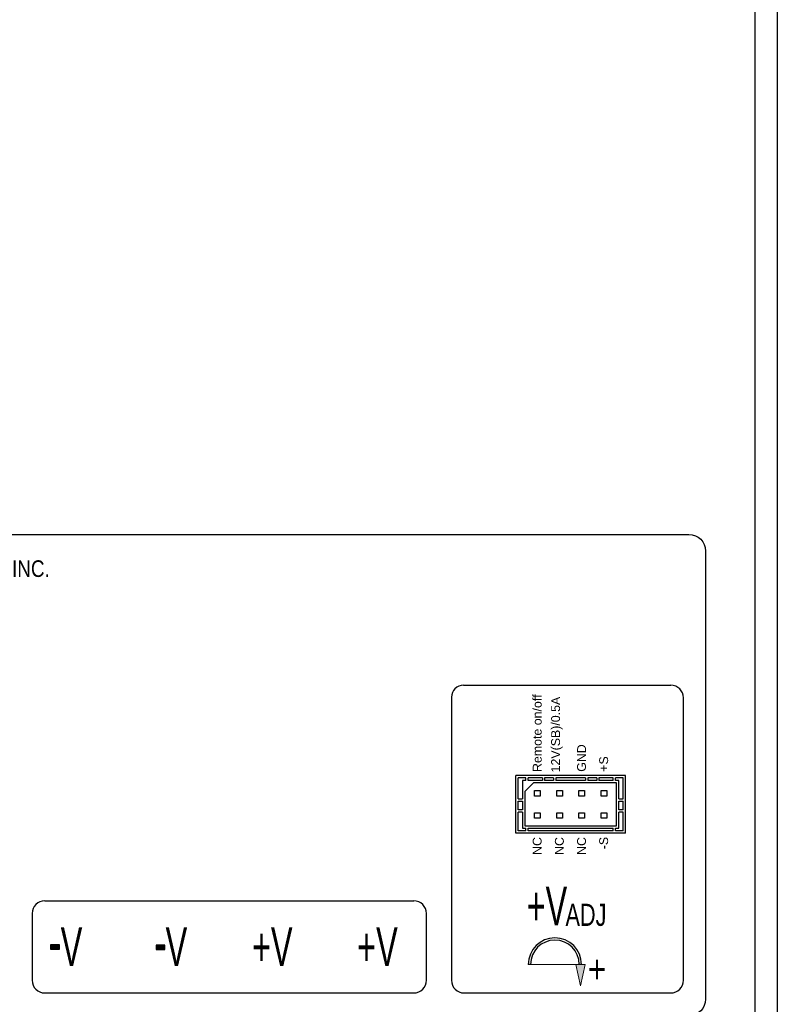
# Model space of a CAD drawing. Extents: x 0 to 6318, y 0 to 595.
# Tile 4 of 11: x 106 to 243, y 141 to 319. Entities that reach past the tile are written whole.
import ezdxf

# ---------------------------------------------------------------- set-up
doc = ezdxf.new("R2010")
doc.units = 0
doc.header["$MEASUREMENT"] = 0
doc.layers.add('Line', color=7, linetype='Continuous')

# ---------------------------------------------------------------- blocks, each defined once
blk = doc.blocks.new('block 5')
at = {"color": 7, "lineweight": 25, "true_color": 0xffffff}
blk.add_open_spline([(230.28, 142.28), (230.28, 142.28), (230.28, 223.33), (230.28, 223.33), (230.28, 224.99), (228.93, 226.34), (227.27, 226.34), (227.27, 226.34), (42.97, 226.34), (42.97, 226.34), (41.31, 226.34), (39.97, 224.99), (39.97, 223.33), (39.97, 223.33), (39.97, 142.28), (39.97, 142.28), (39.97, 140.62), (41.31, 139.28), (42.97, 139.28), (42.97, 139.28), (227.27, 139.28), (227.27, 139.28), (228.93, 139.28), (230.28, 140.62), (230.28, 142.28)], degree=3, knots=[0, 0, 0, 0, 1, 1, 1, 2, 2, 2, 3, 3, 3, 4, 4, 4, 5, 5, 5, 6, 6, 6, 7, 7, 7, 8, 8, 8, 8], dxfattribs=at)
blk = doc.blocks.new('block 26')
at = {"color": 7, "lineweight": 25, "true_color": 0xffffff}
blk.add_lwpolyline([(110.83, 160.06), (177.52, 160.06)], dxfattribs=at)
blk = doc.blocks.new('block 30')
at = {"color": 7, "lineweight": 25, "true_color": 0xffffff}
blk.add_lwpolyline([(110.83, 143.38), (177.52, 143.38)], dxfattribs=at)
blk = doc.blocks.new('block 33')
at = {"color": 7, "lineweight": 25, "true_color": 0xffffff}
blk.add_lwpolyline([(108.52, 157.75), (108.52, 145.68)], dxfattribs=at)
blk = doc.blocks.new('block 34')
at = {"color": 7, "lineweight": 25, "true_color": 0xffffff}
blk.add_open_spline([(108.52, 145.68), (108.52, 144.41), (109.55, 143.38), (110.83, 143.38)], degree=3, dxfattribs=at)
blk = doc.blocks.new('block 35')
at = {"color": 7, "lineweight": 25, "true_color": 0xffffff}
blk.add_open_spline([(110.83, 160.06), (109.55, 160.06), (108.52, 159.03), (108.52, 157.75)], degree=3, dxfattribs=at)
blk = doc.blocks.new('block 36')
at = {"color": 7, "lineweight": 25, "true_color": 0xffffff}
blk.add_lwpolyline([(184.33, 196.86), (184.33, 145.68)], dxfattribs=at)
blk = doc.blocks.new('block 37')
at = {"color": 7, "lineweight": 25, "true_color": 0xffffff}
blk.add_open_spline([(177.52, 143.38), (178.79, 143.38), (179.82, 144.41), (179.82, 145.68)], degree=3, dxfattribs=at)
blk = doc.blocks.new('block 38')
at = {"color": 7, "lineweight": 25, "true_color": 0xffffff}
blk.add_open_spline([(179.82, 157.75), (179.82, 159.03), (178.79, 160.06), (177.52, 160.06)], degree=3, dxfattribs=at)
blk = doc.blocks.new('block 39')
at = {"color": 7, "lineweight": 25, "true_color": 0xffffff}
blk.add_lwpolyline([(186.63, 143.38), (223.99, 143.38)], dxfattribs=at)
blk = doc.blocks.new('block 40')
at = {"color": 7, "lineweight": 25, "true_color": 0xffffff}
blk.add_lwpolyline([(186.53, 199.06), (223.99, 199.06)], dxfattribs=at)
blk = doc.blocks.new('block 41')
at = {"color": 7, "lineweight": 25, "true_color": 0xffffff}
blk.add_open_spline([(186.53, 199.06), (185.32, 199.06), (184.33, 198.07), (184.33, 196.86)], degree=3, dxfattribs=at)
blk = doc.blocks.new('block 42')
at = {"color": 7, "lineweight": 25, "true_color": 0xffffff}
blk.add_open_spline([(184.33, 145.68), (184.33, 144.41), (185.36, 143.38), (186.63, 143.38)], degree=3, dxfattribs=at)
blk = doc.blocks.new('block 43')
at = {"color": 7, "lineweight": 25, "true_color": 0xffffff}
blk.add_open_spline([(226.29, 196.76), (226.29, 198.03), (225.26, 199.06), (223.99, 199.06)], degree=3, dxfattribs=at)
blk = doc.blocks.new('block 44')
at = {"color": 7, "lineweight": 25, "true_color": 0xffffff}
blk.add_open_spline([(223.99, 143.38), (225.26, 143.38), (226.29, 144.41), (226.29, 145.68)], degree=3, dxfattribs=at)
blk = doc.blocks.new('block 45')
at = {"color": 7, "true_color": 0xffffff, "insert": (148.26, 148.24), "char_height": 7.0098, "attachment_point": 7}
blk.add_mtext('\\fArial|b0|i0|c0|p34;\\W0.6;+V', dxfattribs=at)
blk = doc.blocks.new('block 46')
at = {"color": 7, "true_color": 0xffffff, "insert": (167.28, 148.24), "char_height": 7.0098, "attachment_point": 7}
blk.add_mtext('\\fArial|b0|i0|c0|p34;\\W0.6;+V', dxfattribs=at)
blk = doc.blocks.new('block 47')
at = {"color": 7, "true_color": 0xffffff, "insert": (132.65, 148.24), "char_height": 7.0098, "attachment_point": 7}
blk.add_mtext('\\fArial|b0|i0|c0|p34;\\W0.6;V', dxfattribs=at)
blk = doc.blocks.new('block 48')
at = {"color": 7, "true_color": 0xffffff, "insert": (113.68, 148.24), "char_height": 7.0098, "attachment_point": 7}
blk.add_mtext('\\fArial|b0|i0|c0|p34;\\W0.6;V', dxfattribs=at)
blk = doc.blocks.new('block 49')
at = {"true_color": 0xffffff}
blk.add_hatch(color=7, dxfattribs=at).paths.add_polyline_path([(132.53, 152.04), (130.92, 152.04), (130.92, 151.24), (132.53, 151.24)])
at = {"lineweight": 0}
blk.add_lwpolyline([(132.53, 152.04), (130.92, 152.04), (130.92, 151.24), (132.53, 151.24), (132.53, 152.04), (132.53, 152.04)], dxfattribs=at)
blk = doc.blocks.new('block 50')
at = {"color": 7, "lineweight": 25, "true_color": 0xffffff}
blk.add_lwpolyline([(130.92, 151.24), (132.53, 151.24)], dxfattribs=at)
blk = doc.blocks.new('block 51')
at = {"color": 7, "lineweight": 25, "true_color": 0xffffff}
blk.add_lwpolyline([(132.53, 151.24), (132.53, 152.04)], dxfattribs=at)
blk = doc.blocks.new('block 52')
at = {"color": 7, "lineweight": 25, "true_color": 0xffffff}
blk.add_lwpolyline([(132.53, 152.04), (130.92, 152.04)], dxfattribs=at)
blk = doc.blocks.new('block 53')
at = {"color": 7, "lineweight": 25, "true_color": 0xffffff}
blk.add_lwpolyline([(130.92, 152.04), (130.92, 151.24)], dxfattribs=at)
blk = doc.blocks.new('block 54')
at = {"true_color": 0xffffff}
blk.add_hatch(color=7, dxfattribs=at).paths.add_polyline_path([(111.84, 151.29), (113.44, 151.29), (113.44, 152.09), (111.84, 152.09)])
at = {"lineweight": 0}
blk.add_lwpolyline([(111.84, 151.29), (113.44, 151.29), (113.44, 152.09), (111.84, 152.09), (111.84, 151.29), (111.84, 151.29)], dxfattribs=at)
blk = doc.blocks.new('block 55')
at = {"color": 7, "lineweight": 25, "true_color": 0xffffff}
blk.add_lwpolyline([(111.84, 151.29), (113.44, 151.29)], dxfattribs=at)
blk = doc.blocks.new('block 56')
at = {"color": 7, "lineweight": 25, "true_color": 0xffffff}
blk.add_lwpolyline([(113.44, 151.29), (113.44, 152.09)], dxfattribs=at)
blk = doc.blocks.new('block 57')
at = {"color": 7, "lineweight": 25, "true_color": 0xffffff}
blk.add_lwpolyline([(113.44, 152.09), (111.84, 152.09)], dxfattribs=at)
blk = doc.blocks.new('block 58')
at = {"color": 7, "lineweight": 25, "true_color": 0xffffff}
blk.add_lwpolyline([(111.84, 152.09), (111.84, 151.29)], dxfattribs=at)
blk = doc.blocks.new('block 59')
at = {"color": 7, "true_color": 0xffffff, "insert": (197.92, 155.63), "char_height": 7.0098, "attachment_point": 7}
blk.add_mtext('\\fArial|b0|i0|c0|p34;\\W0.6;+V', dxfattribs=at)
blk = doc.blocks.new('block 60')
at = {"color": 7, "true_color": 0xffffff, "insert": (204.96, 155.46), "char_height": 4.0056, "attachment_point": 7}
blk.add_mtext('\\fArial|b0|i0|c0|p34;\\W0.7;ADJ', dxfattribs=at)
blk = doc.blocks.new('block 61')
at = {"true_color": 0xffffff}
h = blk.add_hatch(color=7, dxfattribs=at)
h.dxf.hatch_style = 2
h.paths.add_polyline_path([(208.49, 148.54), (206.8, 148.54), (207.65, 144.67)])
at = {"lineweight": 0}
blk.add_lwpolyline([(208.49, 148.54), (206.8, 148.54), (207.65, 144.67), (208.49, 148.54)], dxfattribs=at)
blk = doc.blocks.new('block 62')
at = {"lineweight": 0}
blk.add_lwpolyline([(198.23, 148.54), (198.63, 148.54), (207.44, 148.54), (207.85, 148.54), (198.23, 148.54)], dxfattribs=at)
blk = doc.blocks.new('block 63')
at = {"color": 7, "lineweight": 25, "true_color": 0xffffff}
blk.add_open_spline([(207.85, 148.54), (207.85, 151.19), (205.69, 153.35), (203.04, 153.35), (200.38, 153.35), (198.23, 151.19), (198.23, 148.54)], degree=3, knots=[0, 0, 0, 0, 1, 1, 1, 2, 2, 2, 2], dxfattribs=at)
blk = doc.blocks.new('block 64')
at = {"color": 7, "lineweight": 25, "true_color": 0xffffff}
blk.add_open_spline([(207.44, 148.54), (207.44, 150.97), (205.47, 152.94), (203.04, 152.94), (200.6, 152.94), (198.63, 150.97), (198.63, 148.54)], degree=3, knots=[0, 0, 0, 0, 1, 1, 1, 2, 2, 2, 2], dxfattribs=at)
blk = doc.blocks.new('block 65')
at = {"color": 7, "true_color": 0xffffff, "insert": (208.97, 145.19), "char_height": 5.0376, "attachment_point": 7}
blk.add_mtext('\\fArial Narrow|b0|i0|c0|p34;\\W1;+', dxfattribs=at)
blk = doc.blocks.new('block 66')
at = {"color": 7, "lineweight": 25, "true_color": 0xffffff}
blk.add_lwpolyline([(198.63, 148.54), (198.23, 148.54)], dxfattribs=at)
blk = doc.blocks.new('block 67')
at = {"color": 7, "lineweight": 25, "true_color": 0xffffff}
blk.add_lwpolyline([(207.85, 148.54), (207.44, 148.54)], dxfattribs=at)
blk = doc.blocks.new('block 72')
at = {"color": 7, "true_color": 0xffffff, "insert": (64.85, 218.08), "char_height": 3.0042, "attachment_point": 7}
blk.add_mtext('\\fMyriad Pro|b0|i0|c0|p34;\\W0.85;DELTA  ELECTRONICS,  INC.', dxfattribs=at)
blk = doc.blocks.new('block 74')
at = {"color": 7, "lineweight": 25, "true_color": 0xffffff}
blk.add_lwpolyline([(179.82, 145.68), (179.82, 157.75)], dxfattribs=at)
blk = doc.blocks.new('block 75')
at = {"color": 7, "lineweight": 25, "true_color": 0xffffff}
blk.add_lwpolyline([(226.29, 145.68), (226.29, 196.76)], dxfattribs=at)
blk = doc.blocks.new('block 76')
at = {"lineweight": 0}
for points in [[(195.97, 172.29), (215.8, 172.29), (215.8, 182.7), (195.97, 182.7), (195.97, 172.29)], [(201.18, 181.8), (201.18, 182.3), (202.78, 182.3), (202.78, 181.8), (201.18, 181.8)], [(203.18, 181.8), (203.18, 182.3), (208.59, 182.3), (208.59, 181.8), (203.18, 181.8)], [(208.99, 181.8), (208.99, 182.3), (210.6, 182.3), (210.6, 181.8), (208.99, 181.8)], [(211, 181.8), (211, 182.3), (213.6, 182.3), (213.6, 181.8), (211, 181.8)], [(214, 181.8), (214, 182.3), (215.4, 182.3), (215.4, 178.5), (214.6, 178.5), (214.6, 181.8), (214, 181.8)], [(199.18, 181.4), (214.2, 181.4), (214.2, 173.59), (197.58, 173.59), (197.58, 179.8), (199.18, 181.4)], [(199.38, 180), (200.38, 180), (200.38, 179), (199.38, 179), (199.38, 180)], [(203.38, 180), (204.39, 180), (204.39, 179), (203.38, 179), (203.38, 180)], [(207.39, 180), (208.39, 180), (208.39, 179), (207.39, 179), (207.39, 180)], [(211.4, 180), (212.4, 180), (212.4, 179), (211.4, 179), (211.4, 180)], [(197.18, 178.1), (197.18, 176.5), (196.38, 176.5), (196.38, 178.1), (197.18, 178.1)], [(214.6, 178.1), (215.4, 178.1), (215.4, 176.5), (214.6, 176.5), (214.6, 178.1)], [(197.18, 176.09), (197.18, 173.19), (197.78, 173.19), (197.78, 172.69), (196.38, 172.69), (196.38, 176.09), (197.18, 176.09)], [(199.38, 175.99), (200.38, 175.99), (200.38, 174.99), (199.38, 174.99), (199.38, 175.99)], [(203.38, 175.99), (204.39, 175.99), (204.39, 174.99), (203.38, 174.99), (203.38, 175.99)], [(207.39, 175.99), (208.39, 175.99), (208.39, 174.99), (207.39, 174.99), (207.39, 175.99)], [(211.4, 175.99), (212.4, 175.99), (212.4, 174.99), (211.4, 174.99), (211.4, 175.99)], [(214.6, 176.09), (215.4, 176.09), (215.4, 172.69), (214, 172.69), (214, 173.19), (214.6, 173.19), (214.6, 176.09)], [(198.18, 173.19), (213.6, 173.19), (213.6, 172.69), (198.18, 172.69), (198.18, 173.19)]]:
    blk.add_lwpolyline(points, dxfattribs=at)
blk = doc.blocks.new('block 77')
at = {"color": 7, "lineweight": 25, "true_color": 0xffffff}
blk.add_lwpolyline([(197.18, 173.19), (197.78, 173.19)], dxfattribs=at)
blk = doc.blocks.new('block 78')
at = {"color": 7, "lineweight": 25, "true_color": 0xffffff}
blk.add_lwpolyline([(198.18, 173.19), (213.6, 173.19)], dxfattribs=at)
blk = doc.blocks.new('block 79')
at = {"color": 7, "lineweight": 25, "true_color": 0xffffff}
blk.add_lwpolyline([(214, 173.19), (214.6, 173.19)], dxfattribs=at)
blk = doc.blocks.new('block 80')
at = {"color": 7, "lineweight": 25, "true_color": 0xffffff}
blk.add_lwpolyline([(197.58, 173.59), (214.2, 173.59)], dxfattribs=at)
blk = doc.blocks.new('block 81')
at = {"color": 7, "lineweight": 25, "true_color": 0xffffff}
blk.add_lwpolyline([(212.4, 174.99), (211.4, 174.99)], dxfattribs=at)
blk = doc.blocks.new('block 82')
at = {"color": 7, "lineweight": 25, "true_color": 0xffffff}
blk.add_lwpolyline([(208.39, 174.99), (207.39, 174.99)], dxfattribs=at)
blk = doc.blocks.new('block 83')
at = {"color": 7, "lineweight": 25, "true_color": 0xffffff}
blk.add_lwpolyline([(204.39, 174.99), (203.38, 174.99)], dxfattribs=at)
blk = doc.blocks.new('block 84')
at = {"color": 7, "lineweight": 25, "true_color": 0xffffff}
blk.add_lwpolyline([(200.38, 174.99), (199.38, 174.99)], dxfattribs=at)
blk = doc.blocks.new('block 85')
at = {"color": 7, "lineweight": 25, "true_color": 0xffffff}
blk.add_lwpolyline([(199.38, 175.99), (200.38, 175.99)], dxfattribs=at)
blk = doc.blocks.new('block 86')
at = {"color": 7, "lineweight": 25, "true_color": 0xffffff}
blk.add_lwpolyline([(203.38, 175.99), (204.39, 175.99)], dxfattribs=at)
blk = doc.blocks.new('block 87')
at = {"color": 7, "lineweight": 25, "true_color": 0xffffff}
blk.add_lwpolyline([(207.39, 175.99), (208.39, 175.99)], dxfattribs=at)
blk = doc.blocks.new('block 88')
at = {"color": 7, "lineweight": 25, "true_color": 0xffffff}
blk.add_lwpolyline([(211.4, 175.99), (212.4, 175.99)], dxfattribs=at)
blk = doc.blocks.new('block 89')
at = {"color": 7, "lineweight": 25, "true_color": 0xffffff}
blk.add_lwpolyline([(215.4, 176.09), (214.6, 176.09)], dxfattribs=at)
blk = doc.blocks.new('block 90')
at = {"color": 7, "lineweight": 25, "true_color": 0xffffff}
blk.add_lwpolyline([(215.4, 176.5), (214.6, 176.5)], dxfattribs=at)
blk = doc.blocks.new('block 91')
at = {"color": 7, "lineweight": 25, "true_color": 0xffffff}
blk.add_lwpolyline([(197.18, 176.09), (196.38, 176.09)], dxfattribs=at)
blk = doc.blocks.new('block 92')
at = {"color": 7, "lineweight": 25, "true_color": 0xffffff}
blk.add_lwpolyline([(197.18, 176.5), (196.38, 176.5)], dxfattribs=at)
blk = doc.blocks.new('block 93')
at = {"color": 7, "lineweight": 25, "true_color": 0xffffff}
blk.add_lwpolyline([(196.38, 178.1), (197.18, 178.1)], dxfattribs=at)
blk = doc.blocks.new('block 94')
at = {"color": 7, "lineweight": 25, "true_color": 0xffffff}
blk.add_lwpolyline([(196.38, 178.5), (197.18, 178.5)], dxfattribs=at)
blk = doc.blocks.new('block 95')
at = {"color": 7, "lineweight": 25, "true_color": 0xffffff}
blk.add_lwpolyline([(214.6, 178.1), (215.4, 178.1)], dxfattribs=at)
blk = doc.blocks.new('block 96')
at = {"color": 7, "lineweight": 25, "true_color": 0xffffff}
blk.add_lwpolyline([(214.6, 178.5), (215.4, 178.5)], dxfattribs=at)
blk = doc.blocks.new('block 97')
at = {"color": 7, "lineweight": 25, "true_color": 0xffffff}
blk.add_lwpolyline([(212.4, 179), (211.4, 179)], dxfattribs=at)
blk = doc.blocks.new('block 98')
at = {"color": 7, "lineweight": 25, "true_color": 0xffffff}
blk.add_lwpolyline([(208.39, 179), (207.39, 179)], dxfattribs=at)
blk = doc.blocks.new('block 99')
at = {"color": 7, "lineweight": 25, "true_color": 0xffffff}
blk.add_lwpolyline([(204.39, 179), (203.38, 179)], dxfattribs=at)
blk = doc.blocks.new('block 100')
at = {"color": 7, "lineweight": 25, "true_color": 0xffffff}
blk.add_lwpolyline([(200.38, 179), (199.38, 179)], dxfattribs=at)
blk = doc.blocks.new('block 101')
at = {"color": 7, "lineweight": 25, "true_color": 0xffffff}
blk.add_lwpolyline([(199.38, 180), (200.38, 180)], dxfattribs=at)
blk = doc.blocks.new('block 102')
at = {"color": 7, "lineweight": 25, "true_color": 0xffffff}
blk.add_lwpolyline([(203.38, 180), (204.39, 180)], dxfattribs=at)
blk = doc.blocks.new('block 103')
at = {"color": 7, "lineweight": 25, "true_color": 0xffffff}
blk.add_lwpolyline([(207.39, 180), (208.39, 180)], dxfattribs=at)
blk = doc.blocks.new('block 104')
at = {"color": 7, "lineweight": 25, "true_color": 0xffffff}
blk.add_lwpolyline([(211.4, 180), (212.4, 180)], dxfattribs=at)
blk = doc.blocks.new('block 105')
at = {"color": 7, "lineweight": 25, "true_color": 0xffffff}
blk.add_lwpolyline([(214.6, 181.8), (214, 181.8)], dxfattribs=at)
blk = doc.blocks.new('block 106')
at = {"color": 7, "lineweight": 25, "true_color": 0xffffff}
blk.add_lwpolyline([(213.6, 181.8), (211, 181.8)], dxfattribs=at)
blk = doc.blocks.new('block 107')
at = {"color": 7, "lineweight": 25, "true_color": 0xffffff}
blk.add_lwpolyline([(210.6, 181.8), (208.99, 181.8)], dxfattribs=at)
blk = doc.blocks.new('block 108')
at = {"color": 7, "lineweight": 25, "true_color": 0xffffff}
blk.add_lwpolyline([(208.59, 181.8), (203.18, 181.8)], dxfattribs=at)
blk = doc.blocks.new('block 109')
at = {"color": 7, "lineweight": 25, "true_color": 0xffffff}
blk.add_lwpolyline([(202.78, 181.8), (201.18, 181.8)], dxfattribs=at)
blk = doc.blocks.new('block 110')
at = {"color": 7, "lineweight": 25, "true_color": 0xffffff}
blk.add_lwpolyline([(200.78, 181.8), (198.18, 181.8)], dxfattribs=at)
blk = doc.blocks.new('block 111')
at = {"color": 7, "lineweight": 25, "true_color": 0xffffff}
blk.add_lwpolyline([(197.78, 181.8), (197.18, 181.8)], dxfattribs=at)
blk = doc.blocks.new('block 112')
at = {"color": 7, "lineweight": 25, "true_color": 0xffffff}
blk.add_lwpolyline([(214.2, 181.4), (199.18, 181.4)], dxfattribs=at)
blk = doc.blocks.new('block 113')
at = {"color": 7, "lineweight": 25, "true_color": 0xffffff}
blk.add_lwpolyline([(215.8, 182.7), (195.97, 182.7)], dxfattribs=at)
blk = doc.blocks.new('block 114')
at = {"color": 7, "lineweight": 25, "true_color": 0xffffff}
blk.add_lwpolyline([(215.4, 182.3), (214, 182.3)], dxfattribs=at)
blk = doc.blocks.new('block 115')
at = {"color": 7, "lineweight": 25, "true_color": 0xffffff}
blk.add_lwpolyline([(213.6, 182.3), (211, 182.3)], dxfattribs=at)
blk = doc.blocks.new('block 116')
at = {"color": 7, "lineweight": 25, "true_color": 0xffffff}
blk.add_lwpolyline([(210.6, 182.3), (208.99, 182.3)], dxfattribs=at)
blk = doc.blocks.new('block 117')
at = {"color": 7, "lineweight": 25, "true_color": 0xffffff}
blk.add_lwpolyline([(208.59, 182.3), (203.18, 182.3)], dxfattribs=at)
blk = doc.blocks.new('block 118')
at = {"color": 7, "lineweight": 25, "true_color": 0xffffff}
blk.add_lwpolyline([(202.78, 182.3), (201.18, 182.3)], dxfattribs=at)
blk = doc.blocks.new('block 119')
at = {"color": 7, "lineweight": 25, "true_color": 0xffffff}
blk.add_lwpolyline([(200.78, 182.3), (198.18, 182.3)], dxfattribs=at)
blk = doc.blocks.new('block 120')
at = {"color": 7, "lineweight": 25, "true_color": 0xffffff}
blk.add_lwpolyline([(197.78, 182.3), (196.38, 182.3)], dxfattribs=at)
blk = doc.blocks.new('block 121')
at = {"color": 7, "lineweight": 25, "true_color": 0xffffff}
blk.add_lwpolyline([(195.97, 172.29), (195.97, 182.7)], dxfattribs=at)
blk = doc.blocks.new('block 122')
at = {"color": 7, "lineweight": 25, "true_color": 0xffffff}
blk.add_lwpolyline([(196.38, 172.69), (196.38, 176.09)], dxfattribs=at)
blk = doc.blocks.new('block 123')
at = {"color": 7, "lineweight": 25, "true_color": 0xffffff}
blk.add_lwpolyline([(196.38, 176.5), (196.38, 178.1)], dxfattribs=at)
blk = doc.blocks.new('block 124')
at = {"color": 7, "lineweight": 25, "true_color": 0xffffff}
blk.add_lwpolyline([(196.38, 178.5), (196.38, 182.3)], dxfattribs=at)
blk = doc.blocks.new('block 125')
at = {"color": 7, "lineweight": 25, "true_color": 0xffffff}
blk.add_lwpolyline([(197.18, 181.8), (197.18, 178.5)], dxfattribs=at)
blk = doc.blocks.new('block 126')
at = {"color": 7, "lineweight": 25, "true_color": 0xffffff}
blk.add_lwpolyline([(197.18, 178.1), (197.18, 176.5)], dxfattribs=at)
blk = doc.blocks.new('block 127')
at = {"color": 7, "lineweight": 25, "true_color": 0xffffff}
blk.add_lwpolyline([(197.18, 176.09), (197.18, 173.19)], dxfattribs=at)
blk = doc.blocks.new('block 128')
at = {"color": 7, "lineweight": 25, "true_color": 0xffffff}
blk.add_lwpolyline([(197.58, 179.8), (197.58, 173.59)], dxfattribs=at)
blk = doc.blocks.new('block 129')
at = {"color": 7, "lineweight": 25, "true_color": 0xffffff}
blk.add_lwpolyline([(197.78, 172.69), (197.78, 173.19)], dxfattribs=at)
blk = doc.blocks.new('block 130')
at = {"color": 7, "lineweight": 25, "true_color": 0xffffff}
blk.add_lwpolyline([(198.18, 172.69), (198.18, 173.19)], dxfattribs=at)
blk = doc.blocks.new('block 131')
at = {"color": 7, "lineweight": 25, "true_color": 0xffffff}
blk.add_lwpolyline([(198.18, 181.8), (198.18, 182.3)], dxfattribs=at)
blk = doc.blocks.new('block 132')
at = {"color": 7, "lineweight": 25, "true_color": 0xffffff}
blk.add_lwpolyline([(197.78, 181.8), (197.78, 182.3)], dxfattribs=at)
blk = doc.blocks.new('block 133')
at = {"color": 7, "lineweight": 25, "true_color": 0xffffff}
blk.add_lwpolyline([(199.38, 174.99), (199.38, 175.99)], dxfattribs=at)
blk = doc.blocks.new('block 134')
at = {"color": 7, "lineweight": 25, "true_color": 0xffffff}
blk.add_lwpolyline([(199.38, 179), (199.38, 180)], dxfattribs=at)
blk = doc.blocks.new('block 135')
at = {"color": 7, "lineweight": 25, "true_color": 0xffffff}
blk.add_lwpolyline([(200.38, 180), (200.38, 179)], dxfattribs=at)
blk = doc.blocks.new('block 136')
at = {"color": 7, "lineweight": 25, "true_color": 0xffffff}
blk.add_lwpolyline([(200.38, 175.99), (200.38, 174.99)], dxfattribs=at)
blk = doc.blocks.new('block 137')
at = {"color": 7, "lineweight": 25, "true_color": 0xffffff}
blk.add_lwpolyline([(200.78, 182.3), (200.78, 181.8)], dxfattribs=at)
blk = doc.blocks.new('block 138')
at = {"color": 7, "lineweight": 25, "true_color": 0xffffff}
blk.add_lwpolyline([(201.18, 182.3), (201.18, 181.8)], dxfattribs=at)
blk = doc.blocks.new('block 139')
at = {"color": 7, "lineweight": 25, "true_color": 0xffffff}
blk.add_lwpolyline([(203.18, 182.3), (203.18, 181.8)], dxfattribs=at)
blk = doc.blocks.new('block 140')
at = {"color": 7, "lineweight": 25, "true_color": 0xffffff}
blk.add_lwpolyline([(202.78, 182.3), (202.78, 181.8)], dxfattribs=at)
blk = doc.blocks.new('block 141')
at = {"color": 7, "lineweight": 25, "true_color": 0xffffff}
blk.add_lwpolyline([(203.38, 174.99), (203.38, 175.99)], dxfattribs=at)
blk = doc.blocks.new('block 142')
at = {"color": 7, "lineweight": 25, "true_color": 0xffffff}
blk.add_lwpolyline([(203.38, 179), (203.38, 180)], dxfattribs=at)
blk = doc.blocks.new('block 143')
at = {"color": 7, "lineweight": 25, "true_color": 0xffffff}
blk.add_lwpolyline([(204.39, 180), (204.39, 179)], dxfattribs=at)
blk = doc.blocks.new('block 144')
at = {"color": 7, "lineweight": 25, "true_color": 0xffffff}
blk.add_lwpolyline([(204.39, 175.99), (204.39, 174.99)], dxfattribs=at)
blk = doc.blocks.new('block 145')
at = {"color": 7, "lineweight": 25, "true_color": 0xffffff}
blk.add_lwpolyline([(207.39, 174.99), (207.39, 175.99)], dxfattribs=at)
blk = doc.blocks.new('block 146')
at = {"color": 7, "lineweight": 25, "true_color": 0xffffff}
blk.add_lwpolyline([(207.39, 179), (207.39, 180)], dxfattribs=at)
blk = doc.blocks.new('block 147')
at = {"color": 7, "lineweight": 25, "true_color": 0xffffff}
blk.add_lwpolyline([(208.39, 180), (208.39, 179)], dxfattribs=at)
blk = doc.blocks.new('block 148')
at = {"color": 7, "lineweight": 25, "true_color": 0xffffff}
blk.add_lwpolyline([(208.39, 175.99), (208.39, 174.99)], dxfattribs=at)
blk = doc.blocks.new('block 149')
at = {"color": 7, "lineweight": 25, "true_color": 0xffffff}
blk.add_lwpolyline([(208.59, 182.3), (208.59, 181.8)], dxfattribs=at)
blk = doc.blocks.new('block 150')
at = {"color": 7, "lineweight": 25, "true_color": 0xffffff}
blk.add_lwpolyline([(208.99, 182.3), (208.99, 181.8)], dxfattribs=at)
blk = doc.blocks.new('block 151')
at = {"color": 7, "lineweight": 25, "true_color": 0xffffff}
blk.add_lwpolyline([(210.6, 182.3), (210.6, 181.8)], dxfattribs=at)
blk = doc.blocks.new('block 152')
at = {"color": 7, "lineweight": 25, "true_color": 0xffffff}
blk.add_lwpolyline([(211, 182.3), (211, 181.8)], dxfattribs=at)
blk = doc.blocks.new('block 153')
at = {"color": 7, "lineweight": 25, "true_color": 0xffffff}
blk.add_lwpolyline([(211.4, 174.99), (211.4, 175.99)], dxfattribs=at)
blk = doc.blocks.new('block 154')
at = {"color": 7, "lineweight": 25, "true_color": 0xffffff}
blk.add_lwpolyline([(211.4, 179), (211.4, 180)], dxfattribs=at)
blk = doc.blocks.new('block 155')
at = {"color": 7, "lineweight": 25, "true_color": 0xffffff}
blk.add_lwpolyline([(212.4, 180), (212.4, 179)], dxfattribs=at)
blk = doc.blocks.new('block 156')
at = {"color": 7, "lineweight": 25, "true_color": 0xffffff}
blk.add_lwpolyline([(212.4, 175.99), (212.4, 174.99)], dxfattribs=at)
blk = doc.blocks.new('block 157')
at = {"color": 7, "lineweight": 25, "true_color": 0xffffff}
blk.add_lwpolyline([(213.6, 172.69), (213.6, 173.19)], dxfattribs=at)
blk = doc.blocks.new('block 158')
at = {"color": 7, "lineweight": 25, "true_color": 0xffffff}
blk.add_lwpolyline([(214, 172.69), (214, 173.19)], dxfattribs=at)
blk = doc.blocks.new('block 159')
at = {"color": 7, "lineweight": 25, "true_color": 0xffffff}
blk.add_lwpolyline([(213.6, 181.8), (213.6, 182.3)], dxfattribs=at)
blk = doc.blocks.new('block 160')
at = {"color": 7, "lineweight": 25, "true_color": 0xffffff}
blk.add_lwpolyline([(214, 181.8), (214, 182.3)], dxfattribs=at)
blk = doc.blocks.new('block 161')
at = {"color": 7, "lineweight": 25, "true_color": 0xffffff}
blk.add_lwpolyline([(214.6, 173.19), (214.6, 176.09)], dxfattribs=at)
blk = doc.blocks.new('block 162')
at = {"color": 7, "lineweight": 25, "true_color": 0xffffff}
blk.add_lwpolyline([(214.6, 176.5), (214.6, 178.1)], dxfattribs=at)
blk = doc.blocks.new('block 163')
at = {"color": 7, "lineweight": 25, "true_color": 0xffffff}
blk.add_lwpolyline([(214.6, 178.5), (214.6, 181.8)], dxfattribs=at)
blk = doc.blocks.new('block 164')
at = {"color": 7, "lineweight": 25, "true_color": 0xffffff}
blk.add_lwpolyline([(214.2, 173.59), (214.2, 181.4)], dxfattribs=at)
blk = doc.blocks.new('block 165')
at = {"color": 7, "lineweight": 25, "true_color": 0xffffff}
blk.add_lwpolyline([(215.8, 172.29), (215.8, 182.7)], dxfattribs=at)
blk = doc.blocks.new('block 166')
at = {"color": 7, "lineweight": 25, "true_color": 0xffffff}
blk.add_lwpolyline([(215.4, 172.69), (215.4, 176.09)], dxfattribs=at)
blk = doc.blocks.new('block 167')
at = {"color": 7, "lineweight": 25, "true_color": 0xffffff}
blk.add_lwpolyline([(215.4, 176.5), (215.4, 178.1)], dxfattribs=at)
blk = doc.blocks.new('block 168')
at = {"color": 7, "lineweight": 25, "true_color": 0xffffff}
blk.add_lwpolyline([(215.4, 178.5), (215.4, 182.3)], dxfattribs=at)
blk = doc.blocks.new('block 169')
at = {"color": 7, "lineweight": 25, "true_color": 0xffffff}
blk.add_lwpolyline([(215.8, 172.29), (195.97, 172.29)], dxfattribs=at)
blk = doc.blocks.new('block 170')
at = {"color": 7, "lineweight": 25, "true_color": 0xffffff}
blk.add_lwpolyline([(215.4, 172.69), (214, 172.69)], dxfattribs=at)
blk = doc.blocks.new('block 171')
at = {"color": 7, "lineweight": 25, "true_color": 0xffffff}
blk.add_lwpolyline([(213.6, 172.69), (198.18, 172.69)], dxfattribs=at)
blk = doc.blocks.new('block 172')
at = {"color": 7, "lineweight": 25, "true_color": 0xffffff}
blk.add_lwpolyline([(197.78, 172.69), (196.38, 172.69)], dxfattribs=at)
blk = doc.blocks.new('block 173')
at = {"color": 7, "true_color": 0xffffff, "insert": (200.66, 168.35), "char_height": 1.6022, "attachment_point": 7, "rotation": 90}
blk.add_mtext('\\fArial|b0|i0|c0|p34;\\W1;NC', dxfattribs=at)
blk = doc.blocks.new('block 174')
at = {"color": 7, "true_color": 0xffffff, "insert": (204.67, 168.35), "char_height": 1.6022, "attachment_point": 7, "rotation": 90}
blk.add_mtext('\\fArial|b0|i0|c0|p34;\\W1;NC', dxfattribs=at)
blk = doc.blocks.new('block 175')
at = {"color": 7, "true_color": 0xffffff, "insert": (208.68, 168.35), "char_height": 1.6022, "attachment_point": 7, "rotation": 90}
blk.add_mtext('\\fArial|b0|i0|c0|p34;\\W1;NC', dxfattribs=at)
blk = doc.blocks.new('block 176')
at = {"color": 7, "true_color": 0xffffff, "insert": (200.66, 183.35), "char_height": 1.6022, "attachment_point": 7, "rotation": 90}
blk.add_mtext('\\fArial|b0|i0|c0|p34;\\W1;Remote on/off', dxfattribs=at)
blk = doc.blocks.new('block 177')
at = {"color": 7, "true_color": 0xffffff, "insert": (212.68, 169.37), "char_height": 1.6022, "attachment_point": 7, "rotation": 90}
blk.add_mtext('\\fArial|b0|i0|c0|p34;\\W1;-S', dxfattribs=at)
blk = doc.blocks.new('block 178')
at = {"color": 7, "true_color": 0xffffff, "insert": (204.45, 183.28), "char_height": 1.6022, "attachment_point": 7, "rotation": 90}
blk.add_mtext('\\fArial|b0|i0|c0|p34;\\W1;12V(SB)/0.5A', dxfattribs=at)
blk = doc.blocks.new('block 179')
at = {"color": 7, "true_color": 0xffffff, "insert": (208.68, 183.39), "char_height": 1.6022, "attachment_point": 7, "rotation": 90}
blk.add_mtext('\\fArial|b0|i0|c0|p34;\\W1;GND', dxfattribs=at)
blk = doc.blocks.new('block 180')
at = {"color": 7, "true_color": 0xffffff, "insert": (212.68, 183.39), "char_height": 1.6022, "attachment_point": 7, "rotation": 90}
blk.add_mtext('\\fArial|b0|i0|c0|p34;\\W1;+S', dxfattribs=at)
blk = doc.blocks.new('block 181')
at = {"color": 7, "lineweight": 25, "true_color": 0xffffff}
blk.add_lwpolyline([(199.18, 181.4), (197.58, 179.8)], dxfattribs=at)
blk = doc.blocks.new('block 443')
at = {"layer": 'Line', "color": 7, "lineweight": 25, "true_color": 0xffffff}
blk.add_lwpolyline([(239.25, 98.22), (239.25, 496.78)], dxfattribs=at)
blk = doc.blocks.new('block 444')
at = {"layer": 'Line', "color": 7, "lineweight": 25, "true_color": 0xffffff}
blk.add_lwpolyline([(243.25, 496.78), (243.25, 98.22)], dxfattribs=at)

msp = doc.modelspace()

# ---------------------------------------------------------------- block references
for name in ['block 5', 'block 72', 'block 41', 'block 40', 'block 176', 'block 43', 'block 36', 'block 178', 'block 75', 'block 179', 'block 180', 'block 76', 'block 113', 'block 121', 'block 120', 'block 124', 'block 111', 'block 125', 'block 132', 'block 119', 'block 131', 'block 110', 'block 137', 'block 118', 'block 138', 'block 109', 'block 140', 'block 117', 'block 139', 'block 108', 'block 149', 'block 116', 'block 150', 'block 107', 'block 151', 'block 115', 'block 152', 'block 106', 'block 159', 'block 114', 'block 160', 'block 105', 'block 163', 'block 168', 'block 165', 'block 181', 'block 112', 'block 101', 'block 134', 'block 135', 'block 102', 'block 142', 'block 143', 'block 103', 'block 146', 'block 147', 'block 104', 'block 154', 'block 155', 'block 164', 'block 94', 'block 128', 'block 100', 'block 99', 'block 98', 'block 97', 'block 96', 'block 93', 'block 123', 'block 92', 'block 126', 'block 95', 'block 162', 'block 90', 'block 167', 'block 91', 'block 122', 'block 127', 'block 85', 'block 133', 'block 84', 'block 136', 'block 86', 'block 141', 'block 83', 'block 144', 'block 87', 'block 145', 'block 82', 'block 148', 'block 88', 'block 153', 'block 81', 'block 156', 'block 89', 'block 161', 'block 166', 'block 77', 'block 80', 'block 129', 'block 78', 'block 130', 'block 157', 'block 79', 'block 158', 'block 169', 'block 172', 'block 171', 'block 173', 'block 174', 'block 175', 'block 177', 'block 170', 'block 59', 'block 35', 'block 26', 'block 38', 'block 60', 'block 33', 'block 74', 'block 48', 'block 47', 'block 45', 'block 46', 'block 63', 'block 54', 'block 57', 'block 58', 'block 56', 'block 49', 'block 52', 'block 53', 'block 51', 'block 64', 'block 55', 'block 50', 'block 62', 'block 66', 'block 61', 'block 67', 'block 65', 'block 34', 'block 37', 'block 42', 'block 44', 'block 30', 'block 39']:
    msp.add_blockref(name, (0, 0))
at = {"layer": 'Line'}
for name in ['block 443', 'block 444']:
    msp.add_blockref(name, (0, 0), dxfattribs=at)

doc.saveas('drawing.dxf')
